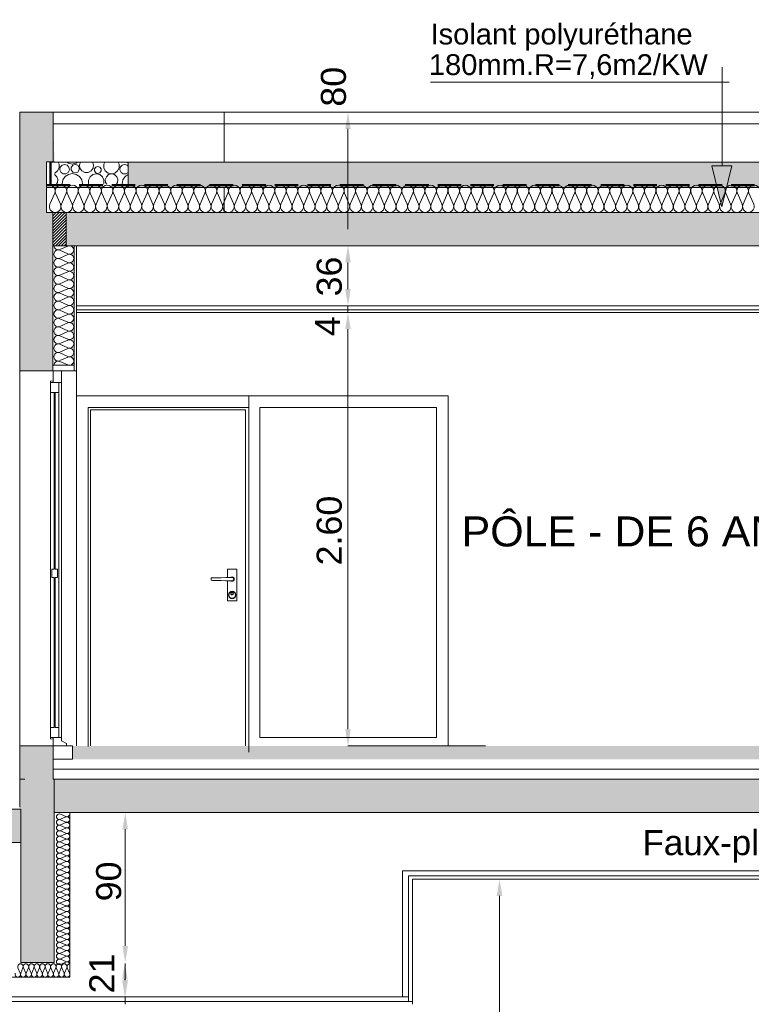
# Model space of a CAD drawing. Extents: x -25320 to 294860, y -9059 to 10983.
# Tile 31 of 58: x -1583 to 2807, y 2400 to 8305. Entities that reach past the tile are written whole.
import ezdxf

# ---------------------------------------------------------------- set-up
doc = ezdxf.new("R2010")
doc.units = 0
doc.header["$MEASUREMENT"] = 0
doc.linetypes.add('Lignes cachées', pattern=[195.611112, 141.111112, -54.5])
doc.layers.add('COUPE', color=7, linetype='Continuous', lineweight=0)
doc.styles.add('STYLE_GENERE_3', font='swissc.ttf', dxfattribs={"width": 1.25})
doc.styles.add('STYLE_GENERE_4', font='arial.ttf')
doc.linetypes.add('ISOLATION', pattern='A,0.0001,-0.1,[134,ltypeshp.shx,S=0.1,R=0,X=-0.1,Y=0],-0.2,[134,ltypeshp.shx,S=0.1,R=180,X=0.1,Y=0],-0.1', length=0.4001)

msp = doc.modelspace()

# ---------------------------------------------------------------- hatches: boundary and pattern name
at = {"layer": 'COUPE', "linetype": 'Continuous', "lineweight": 15}
for points in [[(-1383.4, 6200), (-1383.6, 7150), (-1422, 7150), (-1422, 7453), (-1374.8, 7452.6), (-1383.4, 7750), (-1583.4, 7750), (-1583.4, 6200)], [(-1267.2, 3870), (12279.5, 3870), (12279.5, 3950), (-1267.2, 3950)], [(12339.5, 3550), (12339.5, 3750), (-1376.7, 3750), (-1376.7, 3550)]]:
    msp.add_hatch(color=256, dxfattribs=at).paths.add_polyline_path(points)
at = {"layer": 'COUPE'}
h = msp.add_hatch(dxfattribs=at)
h.set_pattern_fill('HONEY', color=256, scale=300)
h.paths.add_polyline_path([(5167.8, 7450), (-932.7, 7450), (-932.7, 7300), (5167.8, 7300)])
h = msp.add_hatch(color=256, dxfattribs=at)
h.dxf.hatch_style = 1
h.paths.add_polyline_path([(2689.4, 7428.1), (2569.4, 7428.1), (2629.4, 7183.1)])
h = msp.add_hatch(dxfattribs=at)
h.set_pattern_fill('ANSI31', color=256, scale=100)
h.set_pattern_definition([(45, (-13722.881, 3400), (-8.838835, 8.838835), [])])
h.paths.add_polyline_path([(-1303.4, 7150), (-1383.4, 7150), (-1383.4, 6950), (-1313.1, 6950), (-1303.4, 6950)])
at = {"layer": 'COUPE', "linetype": 'Continuous', "lineweight": 9}
for points in [[(12339.5, 6950), (12339.5, 7150), (-1303.6, 7150), (-1303.6, 6950)], [(-19465.2, 3370), (-1576.7, 3370), (-1576.7, 3570), (-19465.2, 3570)]]:
    msp.add_hatch(color=256, dxfattribs=at).paths.add_polyline_path(points)
at = {"layer": 'COUPE', "linetype": 'Continuous', "lineweight": 15}
msp.add_hatch(color=256, dxfattribs=at).paths.add_polyline_path([(-1383.4, 3950), (-1583.4, 3950), (-1583.4, 3750), (-1383.4, 3750)], flags=0)
at = {"layer": 'COUPE'}
msp.add_hatch(color=256, dxfattribs=at).paths.add_polyline_path([(-1376.7, 2650), (-1376.7, 3750), (-1582.7, 3762.8), (-1582.7, 3582.1), (-1576.7, 3571.7), (-1576.7, 2650)])

# ---------------------------------------------------------------- linework, layer by layer
for p, q in [((2631.5, 7428.1), (2631.5, 8020.1)), ((2673.5, 7931.7), (881.1, 7931.7)), ((2569.4, 7428.1), (2689.4, 7428.1)), ((2629.4, 7183.1), (2569.4, 7428.1)), ((2689.4, 7428.1), (2629.4, 7183.1)), ((386.5, 6690), (386.5, 6850)), ((386.5, 6690), (386.5, 6790)), ((5554.7, 6590), (-1243.4, 6590)), ((5554.7, 6566), (-1243.4, 6566)), ((386.5, 6590), (386.5, 6550)), ((5554.7, 6550), (-1243.4, 6550)), ((386.5, 6450), (386.5, 6350)), ((-1383.6, 6232.7), (-1256.4, 6232.7)), ((-1376.7, 2650), (-1376.7, 3750)), ((-1576.7, 2650), (-1576.7, 3570)), ((-1282.6, 3550), (-1282.6, 2562.9)), ((-950.1, 3450), (-950.1, 2750)), ((-1338.8, 3372.9), (-1306.5, 3359)), ((-1306.5, 3356.2), (-1338.8, 3342.3)), ((-1338.8, 3339.5), (-1306.5, 3325.5)), ((-1306.5, 3322.7), (-1338.8, 3308.8)), ((-1338.8, 3306), (-1306.5, 3292.1)), ((-1306.5, 3289.3), (-1338.8, 3275.3)), ((-1338.8, 3272.5), (-1306.5, 3258.6)), ((-1306.5, 3255.8), (-1338.8, 3241.9)), ((-1338.8, 3239.1), (-1306.5, 3225.2)), ((-1306.5, 3222.4), (-1338.8, 3208.4)), ((-1338.8, 3205.6), (-1306.5, 3191.7)), ((714.1, 3200), (714.1, 2444.6)), ((714.1, 3200), (5554.3, 3200)), ((-1306.5, 3188.9), (-1338.8, 3175)), ((-1338.8, 3172.2), (-1306.5, 3158.2)), ((-1306.5, 3155.4), (-1338.8, 3141.5)), ((-1338.8, 3138.7), (-1306.5, 3124.8)), ((750.1, 3170), (5554.3, 3170)), ((750.1, 3170), (750.1, 2416.1)), ((773.4, 2700), (773.4, 3150)), ((5554.3, 3150), (773.4, 3150)), ((-1306.5, 3122), (-1338.8, 3108.1)), ((-1338.8, 3105.2), (-1306.5, 3091.3)), ((-1306.5, 3088.5), (-1338.8, 3074.6)), ((-1338.8, 3071.8), (-1306.5, 3057.9)), ((-1306.5, 3055.1), (-1338.8, 3041.1)), ((-1338.8, 3038.3), (-1306.5, 3024.4)), ((-1306.5, 3021.6), (-1338.8, 3007.7)), ((-1338.8, 3004.9), (-1306.5, 2991)), ((-1306.5, 2988.1), (-1338.8, 2974.2)), ((-1338.8, 2971.4), (-1306.5, 2957.5)), ((-1306.5, 2954.7), (-1338.8, 2940.8)), ((-1338.8, 2938), (-1306.5, 2924)), ((-1306.5, 2921.2), (-1338.8, 2907.3)), ((-1338.8, 2904.5), (-1306.5, 2890.6)), ((-1306.5, 2887.8), (-1338.8, 2873.9)), ((-1338.8, 2871), (-1306.5, 2857.1)), ((-1306.5, 2854.3), (-1338.8, 2840.4)), ((-1338.8, 2837.6), (-1306.5, 2823.7)), ((-1306.5, 2820.9), (-1338.8, 2806.9)), ((-1338.8, 2804.1), (-1306.5, 2790.2)), ((-1306.5, 2787.4), (-1338.8, 2773.5)), ((-1338.8, 2770.7), (-1306.5, 2756.7)), ((-1306.5, 2753.9), (-1338.8, 2740)), ((-1338.8, 2737.2), (-1306.5, 2723.3)), ((-1306.5, 2720.5), (-1338.8, 2706.6)), ((773.4, 2400), (773.4, 2756.5)), ((-1338.8, 2703.7), (-1306.5, 2689.8)), ((-1306.5, 2687), (-1338.8, 2673.1)), ((-1338.8, 2670.3), (-1306.5, 2656.4)), ((-1593.7, 2619.1), (-1580, 2586.8)), ((-1577.3, 2586.8), (-1563.6, 2619.1)), ((-1576.7, 2650), (-1376.7, 2650)), ((-1560.8, 2619.1), (-1547.2, 2586.8)), ((-1544.4, 2586.8), (-1530.7, 2619.1)), ((-1528, 2619.1), (-1514.3, 2586.8)), ((-1511.5, 2586.8), (-1497.8, 2619.1)), ((-1495.1, 2619.1), (-1481.4, 2586.8)), ((-1478.6, 2586.8), (-1465, 2619.1)), ((-1462.2, 2619.1), (-1448.5, 2586.8)), ((-1445.8, 2586.8), (-1432.1, 2619.1)), ((-1429.3, 2619.1), (-1415.7, 2586.8)), ((-1412.9, 2586.8), (-1399.2, 2619.1)), ((-1396.5, 2619.1), (-1382.8, 2586.8)), ((-1380, 2586.8), (-1366.3, 2619.1)), ((-1363.6, 2619.1), (-1349.9, 2586.8)), ((-1347.1, 2586.8), (-1333.5, 2619.1)), ((-1306.5, 2653.6), (-1338.8, 2639.6)), ((-1330.7, 2619.1), (-1317, 2586.8)), ((-1314.3, 2586.8), (-1300.6, 2619.1)), ((-1297.8, 2619.1), (-1284.1, 2586.8)), ((-950.1, 2544.6), (-950.1, 2644.6)), ((-1282.6, 2562.9), (-1677.3, 2562.9)), ((-952.2, 2550), (-952.2, 2544.6)), ((750.1, 2444.6), (-3604.9, 2444.6)), ((-950.1, 2444.6), (-950.1, 2400)), ((773.4, 2416.1), (-3604.9, 2416.1))]:
    msp.add_line(p, q, dxfattribs=at)
at = {"layer": 'COUPE', "linetype": 'Continuous'}
for p, q in [((-1583.4, 7750), (-1383.4, 7750)), ((-1583.4, 6200), (-1583.4, 7750)), ((-1383.4, 7452.6), (-1383.4, 7750)), ((-1422, 7453), (-1422, 7150)), ((-1374.8, 7452.6), (-1422, 7452.6)), ((-1159.6, 7264.2), (-1130.8, 7198.5)), ((-1124.9, 7198.5), (-1096.1, 7264.2)), ((-1090.3, 7264.2), (-1061.4, 7198.5)), ((-1055.6, 7198.5), (-1026.8, 7264.2)), ((-1020.9, 7264.2), (-992.1, 7198.5)), ((-986.3, 7198.5), (-957.4, 7264.2)), ((-951.6, 7264.2), (-922.7, 7198.5)), ((-916.9, 7198.5), (-888.1, 7264.2)), ((-882.3, 7264.2), (-853.4, 7198.5)), ((-847.6, 7198.5), (-818.7, 7264.2)), ((-812.9, 7264.2), (-784.1, 7198.5)), ((-778.3, 7198.5), (-749.4, 7264.2)), ((-743.6, 7264.2), (-714.7, 7198.5)), ((-708.9, 7198.5), (-680.1, 7264.2)), ((-674.3, 7264.2), (-645.4, 7198.5)), ((-639.6, 7198.5), (-610.7, 7264.2)), ((-604.9, 7264.2), (-576.1, 7198.5)), ((-570.2, 7198.5), (-541.4, 7264.2)), ((-535.6, 7264.2), (-506.7, 7198.5)), ((-500.9, 7198.5), (-472.1, 7264.2)), ((-466.2, 7264.2), (-437.4, 7198.5)), ((608.5, 7198.5), (637.3, 7264.2)), ((643.1, 7264.2), (672, 7198.5)), ((677.8, 7198.5), (706.6, 7264.2)), ((712.5, 7264.2), (741.3, 7198.5)), ((747.1, 7198.5), (776, 7264.2)), ((781.8, 7264.2), (810.6, 7198.5)), ((816.5, 7198.5), (845.3, 7264.2)), ((851.1, 7264.2), (880, 7198.5)), ((885.8, 7198.5), (914.6, 7264.2)), ((920.5, 7264.2), (949.3, 7198.5)), ((955.1, 7198.5), (984, 7264.2)), ((989.8, 7264.2), (1018.6, 7198.5)), ((1024.5, 7198.5), (1053.3, 7264.2)), ((1059.1, 7264.2), (1088, 7198.5)), ((1093.8, 7198.5), (1122.6, 7264.2)), ((1128.5, 7264.2), (1157.3, 7198.5)), ((1163.1, 7198.5), (1192, 7264.2)), ((1197.8, 7264.2), (1226.6, 7198.5)), ((1232.5, 7198.5), (1261.3, 7264.2)), ((1267.1, 7264.2), (1296, 7198.5)), ((1301.8, 7198.5), (1330.7, 7264.2)), ((1336.5, 7264.2), (1365.3, 7198.5)), ((1371.1, 7198.5), (1400, 7264.2)), ((1405.8, 7264.2), (1434.7, 7198.5)), ((1440.5, 7198.5), (1469.3, 7264.2)), ((1475.1, 7264.2), (1504, 7198.5)), ((1509.8, 7198.5), (1538.7, 7264.2)), ((1544.5, 7264.2), (1573.3, 7198.5)), ((1579.2, 7198.5), (1608, 7264.2)), ((1613.8, 7264.2), (1642.7, 7198.5)), ((1648.5, 7198.5), (1677.3, 7264.2)), ((1683.2, 7264.2), (1712, 7198.5)), ((1717.8, 7198.5), (1746.7, 7264.2)), ((1752.5, 7264.2), (1781.3, 7198.5)), ((1787.2, 7198.5), (1816, 7264.2)), ((1821.8, 7264.2), (1850.7, 7198.5)), ((1856.5, 7198.5), (1885.3, 7264.2)), ((1891.2, 7264.2), (1920, 7198.5)), ((1925.8, 7198.5), (1954.7, 7264.2)), ((1960.5, 7264.2), (1989.3, 7198.5)), ((1995.2, 7198.5), (2024, 7264.2)), ((-1376.9, 7150), (-1422, 7150)), ((-1383.6, 6200), (-1383.6, 7150)), ((-1383.6, 7150), (12415.4, 7150)), ((-1383.6, 6950), (-1383.6, 7150)), ((-1303.6, 6950), (-1303.6, 7150)), ((-1383.6, 6950), (12415.4, 6950)), ((-1383.4, 6950), (-1243.4, 6950)), ((-1256.4, 6200), (-1256.4, 6950)), ((-1243.4, 6200), (-1243.4, 6950)), ((953.5, 6550), (386.5, 6550)), ((-1583.4, 6200), (-1383.4, 6200)), ((-1383.4, 6200), (-1243.4, 6200)), ((-1583.4, 3950), (-1383.4, 3950)), ((-1583.4, 3750), (-1583.4, 3950)), ((-1383.4, 3750), (-1383.4, 3950)), ((-1267.2, 3870), (-1267.2, 3950)), ((-1585.5, 3750), (-1553, 3750)), ((-1583.4, 3750), (-1576.7, 3750)), ((-1582.7, 3762.8), (-1582.7, 3582.1)), ((-1376.7, 3750), (12339.5, 3750)), ((-1376.7, 3550), (-1376.7, 3750)), ((-19545, 3570), (-1576.7, 3570)), ((-1376.7, 3550), (12409.8, 3550)), ((-19545, 3370), (-1576.7, 3370))]:
    msp.add_line(p, q, dxfattribs=at)
at = {"layer": 'COUPE', "linetype": 'Continuous', "lineweight": 20}
for p, q in [((-355.6, 7750), (-1383.4, 7750)), ((-1383.4, 7750), (12369.7, 7750)), ((-355.6, 7450), (-355.6, 7750)), ((12416, 7681.1), (-1383.4, 7681.1)), ((386.5, 7050), (386.5, 7650)), ((-1398.4, 7450), (-933, 7450)), ((-933, 7450), (-932.7, 7450)), ((-933, 7300), (-933, 7450)), ((-1422, 7300), (-933, 7300)), ((-1402.3, 7198.5), (-1373.4, 7264.2)), ((-1367.6, 7264.2), (-1338.8, 7198.5)), ((-1332.9, 7198.5), (-1304.1, 7264.2)), ((-1298.3, 7264.2), (-1269.4, 7198.5)), ((-1263.6, 7198.5), (-1234.8, 7264.2)), ((-1228.9, 7264.2), (-1200.1, 7198.5)), ((-1194.3, 7198.5), (-1165.4, 7264.2)), ((-933, 7300), (-932.7, 7300)), ((-431.6, 7198.5), (-402.7, 7264.2)), ((-396.9, 7264.2), (-368.1, 7198.5)), ((-362.2, 7198.5), (-333.4, 7264.2)), ((-355.6, 7150), (-355.6, 7300)), ((-327.6, 7264.2), (-298.7, 7198.5)), ((-292.9, 7198.5), (-264.1, 7264.2)), ((-258.2, 7264.2), (-229.4, 7198.5)), ((-223.6, 7198.5), (-194.7, 7264.2)), ((-188.9, 7264.2), (-160.1, 7198.5)), ((-154.2, 7198.5), (-125.4, 7264.2)), ((-119.6, 7264.2), (-90.7, 7198.5)), ((-84.9, 7198.5), (-56.1, 7264.2)), ((-50.2, 7264.2), (-21.4, 7198.5)), ((-15.6, 7198.5), (13.3, 7264.2)), ((19.1, 7264.2), (47.9, 7198.5)), ((53.8, 7198.5), (82.6, 7264.2)), ((88.4, 7264.2), (117.3, 7198.5)), ((123.1, 7198.5), (152, 7264.2)), ((157.8, 7264.2), (186.6, 7198.5)), ((192.4, 7198.5), (221.3, 7264.2)), ((227.1, 7264.2), (256, 7198.5)), ((261.8, 7198.5), (290.6, 7264.2)), ((296.4, 7264.2), (325.3, 7198.5)), ((331.1, 7198.5), (360, 7264.2)), ((365.8, 7264.2), (394.6, 7198.5)), ((400.4, 7198.5), (429.3, 7264.2)), ((435.1, 7264.2), (464, 7198.5)), ((469.8, 7198.5), (498.6, 7264.2)), ((504.5, 7264.2), (533.3, 7198.5)), ((539.1, 7198.5), (568, 7264.2)), ((573.8, 7264.2), (602.6, 7198.5)), ((2029.8, 7264.2), (2058.7, 7198.5)), ((2064.5, 7198.5), (2093.3, 7264.2)), ((2099.2, 7264.2), (2128, 7198.5)), ((2133.8, 7198.5), (2162.7, 7264.2)), ((2168.5, 7264.2), (2197.3, 7198.5)), ((2203.2, 7198.5), (2232, 7264.2)), ((2237.8, 7264.2), (2266.7, 7198.5)), ((2272.5, 7198.5), (2301.3, 7264.2)), ((2307.2, 7264.2), (2336, 7198.5)), ((2341.8, 7198.5), (2370.7, 7264.2)), ((2376.5, 7264.2), (2405.4, 7198.5)), ((2411.2, 7198.5), (2440, 7264.2)), ((2445.8, 7264.2), (2474.7, 7198.5)), ((2480.5, 7198.5), (2509.4, 7264.2)), ((2515.2, 7264.2), (2544, 7198.5)), ((2549.8, 7198.5), (2578.7, 7264.2)), ((2584.5, 7264.2), (2613.4, 7198.5)), ((2619.2, 7198.5), (2648, 7264.2)), ((2653.9, 7264.2), (2682.7, 7198.5)), ((2688.5, 7198.5), (2717.4, 7264.2)), ((2723.2, 7264.2), (2752, 7198.5)), ((2757.9, 7198.5), (2786.7, 7264.2)), ((2792.5, 7264.2), (2821.4, 7198.5)), ((-1342.4, 6926.5), (-1294.2, 6947.8)), ((-1294.2, 6900.9), (-1342.4, 6922.2)), ((-1342.4, 6875.3), (-1294.2, 6896.6)), ((-1294.2, 6849.7), (-1342.4, 6871)), ((-1342.4, 6824), (-1294.2, 6845.4)), ((-1294.2, 6798.4), (-1342.4, 6819.7)), ((-1342.4, 6772.8), (-1294.2, 6794.1)), ((-1294.2, 6747.2), (-1342.4, 6768.5)), ((-1342.4, 6721.6), (-1294.2, 6742.9)), ((-1294.2, 6695.9), (-1342.4, 6717.3)), ((-1342.4, 6670.3), (-1294.2, 6691.6)), ((-1294.2, 6644.7), (-1342.4, 6666)), ((-1342.4, 6619.1), (-1294.2, 6640.4)), ((-1294.2, 6593.5), (-1342.4, 6614.8)), ((-1342.4, 6567.8), (-1294.2, 6589.2)), ((-1294.2, 6542.2), (-1342.4, 6563.5)), ((-1342.4, 6516.6), (-1294.2, 6537.9)), ((-1294.2, 6491), (-1342.4, 6512.3)), ((-1342.4, 6465.3), (-1294.2, 6486.7)), ((-1294.2, 6439.7), (-1342.4, 6461)), ((386.6, 4050), (386.6, 6450)), ((-1342.4, 6414.1), (-1294.2, 6435.4)), ((-1294.2, 6388.5), (-1342.4, 6409.8)), ((-1342.4, 6362.9), (-1294.2, 6384.2)), ((-1294.2, 6337.2), (-1342.4, 6358.6)), ((-1342.4, 6311.6), (-1294.2, 6332.9)), ((-1294.2, 6286), (-1342.4, 6307.3)), ((-1342.4, 6260.4), (-1294.2, 6281.7)), ((-1294.2, 6234.8), (-1342.4, 6256.1)), ((-1583.4, 3950), (-1583.4, 6200)), ((-1383.4, 6200), (-1333.4, 6200)), ((-1383.4, 6130), (-1383.4, 6200)), ((-1333.4, 6130), (-1333.4, 6200)), ((-1243.4, 6200), (-1243.4, 3950)), ((-1398.4, 6137.9), (-1383.4, 6139.9)), ((-1398.4, 6069.9), (-1398.4, 6137.9)), ((-1398.4, 6130), (-1333.4, 6130)), ((-1383.4, 6129.9), (-1383.4, 6130)), ((-1383.4, 6129.9), (-1348.4, 6129.9)), ((-1348.4, 6069.9), (-1348.4, 6129.9)), ((-1333.4, 6130), (-1333.4, 4000)), ((-1398.4, 6055.2), (-1398.4, 6069.9)), ((-1398.4, 6069.9), (-1375.9, 6069.9)), ((-1398.4, 5996.6), (-1398.4, 6055.2)), ((-1375.9, 6069.9), (-1348.4, 6069.9)), ((-1375.9, 5010), (-1375.9, 6069.9)), ((-1370.9, 5010), (-1370.9, 6069.9)), ((-1348.4, 6055.2), (-1348.4, 6069.9)), ((-1348.4, 5996.6), (-1348.4, 6055.2)), ((-1243.4, 6050), (988, 6050)), ((-207.5, 6050), (-207.5, 3912.2)), ((988, 6000), (988, 6050)), ((-1398.4, 5960), (-1398.4, 5996.6)), ((-1348.4, 5960), (-1348.4, 5996.6)), ((-1173.4, 3946.6), (-1173.4, 5980)), ((-1173.4, 5980), (-207.5, 5980)), ((-212, 5979.9), (-1173.4, 5979.9)), ((-1158.8, 3950), (-1158.8, 5965)), ((-1158.8, 5965), (-228.8, 5965)), ((-228.8, 5965), (-228.8, 3950)), ((-142, 4000), (-142, 5980)), ((-142, 5980), (918, 5980)), ((918, 5979.9), (-137.5, 5979.9)), ((918, 5980), (918, 4000)), ((988, 6000), (988, 3950)), ((-1398.4, 5901.4), (-1398.4, 5960)), ((-1348.4, 5901.4), (-1348.4, 5960)), ((-1398.4, 5864.8), (-1398.4, 5901.4)), ((-1398.4, 5806.2), (-1398.4, 5864.8)), ((-1348.4, 5864.8), (-1348.4, 5901.4)), ((-1348.4, 5806.2), (-1348.4, 5864.8)), ((-1398.4, 5769.5), (-1398.4, 5806.2)), ((-1348.4, 5769.5), (-1348.4, 5806.2)), ((-1398.4, 5710.9), (-1398.4, 5769.5)), ((-1348.4, 5710.9), (-1348.4, 5769.5)), ((-1398.4, 5674.3), (-1398.4, 5710.9)), ((-1398.4, 5615.7), (-1398.4, 5674.3)), ((-1348.4, 5674.3), (-1348.4, 5710.9)), ((-1348.4, 5615.7), (-1348.4, 5674.3)), ((-1398.4, 5579.1), (-1398.4, 5615.7)), ((-1348.4, 5579.1), (-1348.4, 5615.7)), ((-1398.4, 5520.5), (-1398.4, 5579.1)), ((-1348.4, 5520.5), (-1348.4, 5579.1)), ((-1398.4, 5483.9), (-1398.4, 5520.5)), ((-1348.4, 5483.9), (-1348.4, 5520.5)), ((-1398.4, 5425.3), (-1398.4, 5483.9)), ((-1348.4, 5425.3), (-1348.4, 5483.9)), ((-1398.4, 5388.7), (-1398.4, 5425.3)), ((-1398.4, 5330.1), (-1398.4, 5388.7)), ((-1348.4, 5388.7), (-1348.4, 5425.3)), ((-1348.4, 5330.1), (-1348.4, 5388.7)), ((-1398.4, 5293.5), (-1398.4, 5330.1)), ((-1348.4, 5293.5), (-1348.4, 5330.1)), ((-1398.4, 5234.9), (-1398.4, 5293.5)), ((-1348.4, 5234.9), (-1348.4, 5293.5)), ((-1398.4, 4060), (-1398.4, 5234.9)), ((-1348.4, 4060), (-1348.4, 5234.9)), ((-1390.9, 5010), (-1375.9, 5010)), ((-1390.9, 4960), (-1390.9, 5010)), ((-1370.9, 5010), (-1355.9, 5010)), ((-1355.9, 4960), (-1355.9, 5010)), ((-280.3, 5010), (-337.3, 5010)), ((-337.3, 5010), (-337.3, 4959.9)), ((-313.8, 4962), (-316.8, 4960)), ((-313.4, 4961.1), (-315, 4960)), ((-308.8, 4963), (-313.8, 4962)), ((-308.8, 4962), (-313.4, 4961.1)), ((-303.8, 4962), (-308.8, 4963)), ((-304.2, 4961.1), (-308.8, 4962)), ((-300.3, 4958.5), (-304.2, 4961.1)), ((-299.6, 4959.2), (-303.8, 4962)), ((-280.3, 4820), (-280.3, 5010)), ((-1390.9, 4960), (-1375.9, 4960)), ((-1375.9, 4060), (-1375.9, 4960)), ((-1370.9, 4960), (-1355.9, 4960)), ((-1370.9, 4060), (-1370.9, 4960)), ((-426.2, 4957.3), (-434.3, 4957)), ((-434.3, 4957), (-434.3, 4943)), ((-434.3, 4943), (-426.2, 4942.7)), ((-400.3, 4958), (-426.2, 4957.3)), ((-426.2, 4942.7), (-400.3, 4942)), ((-373.9, 4958.8), (-400.3, 4958)), ((-400.3, 4942), (-373.9, 4941.2)), ((-347.2, 4959.6), (-373.9, 4958.8)), ((-373.9, 4941.2), (-347.2, 4940.4)), ((-333.8, 4960), (-347.2, 4959.6)), ((-347.2, 4940.4), (-333.8, 4940)), ((-337.3, 4940.1), (-337.3, 4820)), ((-308.8, 4960), (-333.8, 4960)), ((-333.8, 4940), (-308.8, 4940)), ((-316.8, 4940), (-313.8, 4938)), ((-315, 4940), (-313.4, 4938.9)), ((-313.8, 4938), (-308.8, 4937)), ((-313.4, 4938.9), (-308.8, 4938)), ((-305, 4959.2), (-308.8, 4960)), ((-308.8, 4940), (-305, 4940.8)), ((-308.8, 4938), (-304.2, 4938.9)), ((-308.8, 4937), (-303.8, 4938)), ((-301.7, 4957.1), (-305, 4959.2)), ((-305, 4940.8), (-301.7, 4942.9)), ((-304.2, 4938.9), (-300.3, 4941.5)), ((-303.8, 4938), (-299.6, 4940.8)), ((-299.6, 4953.8), (-301.7, 4957.1)), ((-301.7, 4942.9), (-299.6, 4946.2)), ((-297.7, 4954.6), (-300.3, 4958.5)), ((-300.3, 4941.5), (-297.7, 4945.4)), ((-296.8, 4955), (-299.6, 4959.2)), ((-298.8, 4950), (-299.6, 4953.8)), ((-299.6, 4946.2), (-298.8, 4950)), ((-299.6, 4940.8), (-296.8, 4945)), ((-296.8, 4950), (-297.7, 4954.6)), ((-297.7, 4945.4), (-296.8, 4950)), ((-295.8, 4950), (-296.8, 4955)), ((-296.8, 4945), (-295.8, 4950)), ((-1398.4, 4895), (-1398.4, 4836.4)), ((-1348.4, 4895), (-1348.4, 4836.4)), ((-329.1, 4863.4), (-330.8, 4855)), ((-330.8, 4855), (-329.1, 4846.6)), ((-324.4, 4870.6), (-329.1, 4863.4)), ((-329.1, 4846.6), (-324.4, 4839.4)), ((-327.3, 4862.7), (-328.8, 4855)), ((-328.8, 4855), (-327.3, 4847.3)), ((-323, 4869.1), (-327.3, 4862.7)), ((-327.3, 4847.3), (-323, 4840.9)), ((-317.2, 4875.3), (-324.4, 4870.6)), ((-316.5, 4873.5), (-323, 4869.1)), ((-308.8, 4877), (-317.2, 4875.3)), ((-316.2, 4867.1), (-316.8, 4864)), ((-316.8, 4864), (-316.2, 4860.9)), ((-308.8, 4875), (-316.5, 4873.5)), ((-314.5, 4869.7), (-316.2, 4867.1)), ((-316.2, 4860.9), (-314.5, 4858.3)), ((-315.3, 4866.7), (-315.8, 4864)), ((-315.8, 4864), (-315.3, 4861.3)), ((-313.8, 4868.9), (-315.3, 4866.7)), ((-315.3, 4861.3), (-313.8, 4859.1)), ((-311.9, 4871.4), (-314.5, 4869.7)), ((-314.5, 4858.3), (-311.9, 4856.6)), ((-311.5, 4870.5), (-313.8, 4868.9)), ((-313.8, 4859.1), (-311.5, 4857.5)), ((-308.8, 4872), (-311.9, 4871.4)), ((-311.9, 4856.6), (-308.8, 4856)), ((-308.8, 4871), (-311.5, 4870.5)), ((-311.5, 4857.5), (-308.8, 4857)), ((-300.4, 4875.3), (-308.8, 4877)), ((-301.2, 4873.5), (-308.8, 4875)), ((-305.8, 4871.4), (-308.8, 4872)), ((-306.1, 4870.5), (-308.8, 4871)), ((-308.8, 4857), (-306.1, 4857.5)), ((-308.8, 4856), (-305.8, 4856.6)), ((-303.9, 4868.9), (-306.1, 4870.5)), ((-306.1, 4857.5), (-303.9, 4859.1)), ((-303.2, 4869.7), (-305.8, 4871.4)), ((-305.8, 4856.6), (-303.2, 4858.3)), ((-302.3, 4866.7), (-303.9, 4868.9)), ((-303.9, 4859.1), (-302.3, 4861.3)), ((-301.4, 4867.1), (-303.2, 4869.7)), ((-303.2, 4858.3), (-301.4, 4860.9)), ((-301.8, 4864), (-302.3, 4866.7)), ((-302.3, 4861.3), (-301.8, 4864)), ((-300.8, 4864), (-301.4, 4867.1)), ((-301.4, 4860.9), (-300.8, 4864)), ((-294.7, 4869.1), (-301.2, 4873.5)), ((-293.3, 4870.6), (-300.4, 4875.3)), ((-290.3, 4862.7), (-294.7, 4869.1)), ((-294.7, 4840.9), (-290.3, 4847.3)), ((-288.5, 4863.4), (-293.3, 4870.6)), ((-293.3, 4839.4), (-288.5, 4846.6)), ((-288.8, 4855), (-290.3, 4862.7)), ((-290.3, 4847.3), (-288.8, 4855)), ((-286.8, 4855), (-288.5, 4863.4)), ((-288.5, 4846.6), (-286.8, 4855)), ((-1398.4, 4799.8), (-1398.4, 4741.2)), ((-1348.4, 4799.8), (-1348.4, 4741.2)), ((-337.3, 4820), (-280.3, 4820)), ((-324.4, 4839.4), (-317.2, 4834.7)), ((-323, 4840.9), (-316.5, 4836.5)), ((-317.2, 4834.7), (-308.8, 4833)), ((-316.5, 4836.5), (-308.8, 4835)), ((-308.8, 4835), (-301.2, 4836.5)), ((-308.8, 4833), (-300.4, 4834.7)), ((-301.2, 4836.5), (-294.7, 4840.9)), ((-300.4, 4834.7), (-293.3, 4839.4)), ((-1398.4, 4704.6), (-1398.4, 4646)), ((-1348.4, 4704.6), (-1348.4, 4646)), ((-1398.4, 4609.4), (-1398.4, 4550.8)), ((-1348.4, 4609.4), (-1348.4, 4550.8)), ((-1398.4, 4514.2), (-1398.4, 4455.6)), ((-1348.4, 4514.2), (-1348.4, 4455.6)), ((-1398.4, 4419), (-1398.4, 4360.4)), ((-1348.4, 4419), (-1348.4, 4360.4)), ((-1398.4, 4323.7), (-1398.4, 4265.1)), ((-1348.4, 4323.7), (-1348.4, 4265.1)), ((-1398.4, 4228.5), (-1398.4, 4169.9)), ((-1348.4, 4228.5), (-1348.4, 4169.9)), ((-1398.4, 4133.3), (-1398.4, 4074.7)), ((-1348.4, 4133.3), (-1348.4, 4074.7)), ((-1398.4, 4060), (-1375.9, 4060)), ((-1398.4, 4000), (-1398.4, 4060)), ((-1370.9, 4060), (-1348.4, 4060)), ((-1348.4, 4000), (-1348.4, 4060)), ((-1398.4, 3992), (-1398.4, 4000)), ((-1398.4, 4000), (-1333.4, 4000)), ((-1383.4, 3990), (-1398.4, 3992)), ((-1383.4, 3950), (-1383.4, 4000)), ((-1333.4, 3980), (-1333.4, 4000)), ((-1303.4, 3965), (-1333.4, 3980)), ((-1303.4, 3950), (-1303.4, 3965)), ((-1173.4, 3980), (-1173.4, 3965)), ((918, 4000), (-142, 4000)), ((-1383.4, 3950), (-1333.4, 3950)), ((-1333.4, 3950), (-1303.4, 3950)), ((-1267.2, 3950), (-1303.4, 3950)), ((1211.8, 3950), (386.5, 3950)), ((-1383.4, 3870), (-1267.2, 3870)), ((-1383.4, 3750), (-1376.7, 3750)), ((-1338.8, 3540.2), (-1306.5, 3526.3)), ((-1306.5, 3523.5), (-1338.8, 3509.6)), ((-1338.8, 3506.7), (-1306.5, 3492.8)), ((-1306.5, 3490), (-1338.8, 3476.1)), ((-1338.8, 3473.3), (-1306.5, 3459.4)), ((-1306.5, 3456.6), (-1338.8, 3442.6)), ((-1338.8, 3439.8), (-1306.5, 3425.9)), ((-1306.5, 3423.1), (-1338.8, 3409.2)), ((-1338.8, 3406.4), (-1306.5, 3392.5)), ((-1306.5, 3389.6), (-1338.8, 3375.7)), ((3265.8, 3150), (1295.8, 3150)), ((1296, 100), (1296, 3050))]:
    msp.add_line(p, q, dxfattribs=at)
at = {"layer": 'COUPE', "linetype": 'Lignes cachées', "lineweight": 50}
for p, q in [((-1398.4, 7452.6), (-1398.4, 7312.7)), ((-1422, 7312.2), (12460.5, 7312.2))]:
    msp.add_line(p, q, dxfattribs=at)
at = {"layer": 'COUPE', "linetype": 'Continuous', "lineweight": 9}
for p, q in [((-1346.6, 7438.2), (-1352.2, 7450)), ((-1299.6, 7450), (-1291, 7444.2)), ((-1291, 7444.2), (-1267.6, 7439.6)), ((-1267.6, 7439.6), (-1244.1, 7444.2)), ((-1244.1, 7444.2), (-1235.5, 7450)), ((-1219, 7450), (-1224.7, 7435)), ((-1140.2, 7435), (-1145.9, 7450)), ((-1073.1, 7450), (-1078.8, 7438.2)), ((-986.6, 7438.2), (-992.2, 7450)), ((-939.6, 7450), (-933, 7445.6)), ((-932.7, 7450), (5167.8, 7450)), ((-932.7, 7300), (-932.7, 7450)), ((-1374.8, 7384.5), (-1372.2, 7385.1)), ((-1372.2, 7385.1), (-1355.7, 7398.2)), ((-1355.7, 7398.2), (-1346.6, 7417.2)), ((-1346.6, 7417.2), (-1346.6, 7438.2)), ((-1339.7, 7420.5), (-1342, 7404.5)), ((-1342, 7404.5), (-1335.3, 7389.9)), ((-1329.1, 7432.6), (-1339.7, 7420.5)), ((-1335.3, 7389.9), (-1321.7, 7381.2)), ((-1313.7, 7437.2), (-1329.1, 7432.6)), ((-1298.2, 7432.6), (-1313.7, 7437.2)), ((-1305.6, 7381.2), (-1292.1, 7389.9)), ((-1287.7, 7420.5), (-1298.2, 7432.6)), ((-1292.1, 7389.9), (-1285.4, 7404.5)), ((-1267.6, 7382), (-1291, 7377.3)), ((-1285.4, 7404.5), (-1287.7, 7420.5)), ((-1264.6, 7432.4), (-1273.7, 7419.9)), ((-1273.7, 7419.9), (-1273.7, 7404.4)), ((-1273.7, 7404.4), (-1264.6, 7391.8)), ((-1244.1, 7377.3), (-1267.6, 7382)), ((-1249.8, 7437.2), (-1264.6, 7432.4)), ((-1264.6, 7391.8), (-1249.8, 7387.1)), ((-1235.1, 7432.4), (-1249.8, 7437.2)), ((-1249.8, 7387.1), (-1235.1, 7391.8)), ((-1226, 7419.9), (-1235.1, 7432.4)), ((-1235.1, 7391.8), (-1226, 7404.4)), ((-1226, 7404.4), (-1226, 7419.9)), ((-1224.7, 7435), (-1222.2, 7414.8)), ((-1222.2, 7414.8), (-1210.7, 7398)), ((-1210.7, 7398), (-1192.6, 7388.5)), ((-1192.6, 7388.5), (-1172.3, 7388.5)), ((-1172.3, 7388.5), (-1154.2, 7398)), ((-1154.2, 7398), (-1142.7, 7414.8)), ((-1142.7, 7414.8), (-1140.2, 7435)), ((-1127.2, 7421.2), (-1134.8, 7410.8)), ((-1134.8, 7410.8), (-1134.8, 7398.1)), ((-1134.8, 7398.1), (-1127.2, 7387.7)), ((-1115.1, 7425.1), (-1127.2, 7421.2)), ((-1127.2, 7387.7), (-1115.1, 7383.8)), ((-1102.9, 7421.2), (-1115.1, 7425.1)), ((-1115.1, 7383.8), (-1102.9, 7387.7)), ((-1095.4, 7410.8), (-1102.9, 7421.2)), ((-1102.9, 7387.7), (-1095.4, 7398.1)), ((-1095.4, 7398.1), (-1095.4, 7410.8)), ((-1078.8, 7438.2), (-1078.8, 7417.2)), ((-1078.8, 7417.2), (-1069.7, 7398.2)), ((-1069.7, 7398.2), (-1053.2, 7385.1)), ((-1053.2, 7385.1), (-1032.7, 7380.4)), ((-1032.7, 7380.4), (-1012.2, 7385.1)), ((-1012.2, 7385.1), (-995.7, 7398.2)), ((-995.7, 7398.2), (-986.6, 7417.2)), ((-986.6, 7417.2), (-986.6, 7438.2)), ((-979.7, 7420.5), (-982, 7404.5)), ((-982, 7404.5), (-975.3, 7389.9)), ((-969.1, 7432.6), (-979.7, 7420.5)), ((-975.3, 7389.9), (-961.7, 7381.2)), ((-953.7, 7437.2), (-969.1, 7432.6)), ((-938.2, 7432.6), (-953.7, 7437.2)), ((-945.6, 7381.2), (-933, 7389.3)), ((-933, 7426.6), (-938.2, 7432.6)), ((-1373.8, 7376), (-1374.8, 7376.3)), ((-1360.1, 7363.8), (-1373.8, 7376)), ((-1362.9, 7318.1), (-1355.8, 7328.5)), ((-1353.6, 7346.7), (-1360.1, 7363.8)), ((-1355.8, 7328.5), (-1353.6, 7346.7)), ((-1324.1, 7344.2), (-1328.8, 7320.8)), ((-1310.8, 7364.1), (-1324.1, 7344.2)), ((-1321.7, 7381.2), (-1305.6, 7381.2)), ((-1291, 7377.3), (-1310.8, 7364.1)), ((-1224.3, 7364.1), (-1244.1, 7377.3)), ((-1211, 7344.2), (-1224.3, 7364.1)), ((-1206.4, 7320.8), (-1211, 7344.2)), ((-1161.3, 7363), (-1170.5, 7343.9)), ((-1170.5, 7343.9), (-1170.5, 7322.6)), ((-1144.7, 7376.2), (-1161.3, 7363)), ((-1124, 7380.9), (-1144.7, 7376.2)), ((-1103.3, 7376.2), (-1124, 7380.9)), ((-1086.7, 7363), (-1103.3, 7376.2)), ((-1077.5, 7343.9), (-1086.7, 7363)), ((-1077.5, 7322.6), (-1077.5, 7343.9)), ((-1063.2, 7363.8), (-1069.7, 7346.7)), ((-1069.7, 7346.7), (-1067.5, 7328.5)), ((-1067.5, 7328.5), (-1060.4, 7318.1)), ((-1049.5, 7376), (-1063.2, 7363.8)), ((-1031.7, 7380.4), (-1049.5, 7376)), ((-1013.8, 7376), (-1031.7, 7380.4)), ((-1000.1, 7363.8), (-1013.8, 7376)), ((-1002.9, 7318.1), (-995.8, 7328.5)), ((-993.6, 7346.7), (-1000.1, 7363.8)), ((-995.8, 7328.5), (-993.6, 7346.7)), ((-964.1, 7344.2), (-968.8, 7320.8)), ((-950.8, 7364.1), (-964.1, 7344.2)), ((-961.7, 7381.2), (-945.6, 7381.2)), ((-933, 7376), (-950.8, 7364.1)), ((-1328.8, 7320.8), (-1328.2, 7318.1)), ((-1206.9, 7318.1), (-1206.4, 7320.8)), ((-1170.5, 7322.6), (-1168.3, 7318.1)), ((-1079.7, 7318.1), (-1077.5, 7322.6)), ((-968.8, 7320.8), (-968.2, 7318.1)), ((-932.7, 7300), (5167.8, 7300))]:
    msp.add_line(p, q, dxfattribs=at)
at = {"layer": 'COUPE', "linetype": 'ISOLATION', "ltscale": 140}
msp.add_line((-1383.4, 3810), (12279.5, 3810), dxfattribs=at)
at = {"layer": 'COUPE'}
msp.add_lwpolyline([(5167.8, 7450), (-932.7, 7450), (-932.7, 7300), (5167.8, 7300)], close=True, dxfattribs=at)
at = {"layer": 'COUPE', "linetype": 'Continuous', "lineweight": 20}
for centre, major_axis, ratio, start_param, end_param in [((-1405.2, 7278.1), (34.7, 0), 0.998131, 5.870392, 7.853982), ((-1335.9, 7278.1), (34.7, 0), 0.998131, 5.870392, 9.837571), ((-1266.5, 7278.1), (34.7, 0), 0.998131, 5.870392, 9.837571), ((-1197.2, 7278.1), (34.7, 0), 0.998131, 5.870392, 9.837571), ((-365.2, 7278.1), (34.7, 0), 0.998131, 5.870392, 9.837571), ((-295.8, 7278.1), (34.7, 0), 0.998131, 5.870392, 9.837571), ((-226.5, 7278.1), (34.7, 0), 0.998131, 5.870392, 9.837571), ((-157.1, 7278.1), (34.7, 0), 0.998131, 5.870392, 9.837571), ((-87.8, 7278.1), (34.7, 0), 0.998131, 5.870392, 9.837571), ((-18.5, 7278.1), (34.7, 0), 0.998131, 5.870392, 9.837571), ((50.9, 7278.1), (34.7, 0), 0.998131, 5.870392, 9.837571), ((120.2, 7278.1), (34.7, 0), 0.998131, 5.870392, 9.837571), ((189.5, 7278.1), (34.7, 0), 0.998131, 5.870392, 9.837571), ((258.9, 7278.1), (34.7, 0), 0.998131, 5.870392, 9.837571), ((328.2, 7278.1), (34.7, 0), 0.998131, 5.870392, 9.837571), ((397.5, 7278.1), (34.7, 0), 0.998131, 5.870392, 9.837571), ((466.9, 7278.1), (34.7, 0), 0.998131, 5.870392, 9.837571), ((536.2, 7278.1), (34.7, 0), 0.998131, 5.870392, 9.837571), ((605.5, 7278.1), (34.7, 0), 0.998131, 5.870392, 9.837571), ((1992.3, 7278.1), (34.7, 0), 0.998131, 5.870392, 9.837571), ((2061.6, 7278.1), (34.7, 0), 0.998131, 5.870392, 9.837571), ((2130.9, 7278.1), (34.7, 0), 0.998131, 5.870392, 9.837571), ((2200.3, 7278.1), (34.7, 0), 0.998131, 5.870392, 9.837571), ((2269.6, 7278.1), (34.7, 0), 0.998131, 5.870392, 9.837571), ((2338.9, 7278.1), (34.7, 0), 0.998131, 5.870392, 9.837571), ((2408.3, 7278.1), (34.7, 0), 0.998131, 5.870392, 9.837571), ((2477.6, 7278.1), (34.7, 0), 0.998131, 5.870392, 9.837571), ((2546.9, 7278.1), (34.7, 0), 0.998131, 5.870392, 9.837571), ((2616.3, 7278.1), (34.7, 0), 0.998131, 5.870392, 9.837571), ((2685.6, 7278.1), (34.7, 0), 0.998131, 5.870392, 9.837571), ((2754.9, 7278.1), (34.7, 0), 0.998131, 5.870392, 9.837571), ((2824.3, 7278.1), (34.7, 0), 0.998131, 5.870392, 9.837571), ((-1370.5, 7184.6), (34.7, 0), 0.998131, 2.728799, 6.695979), ((-1301.2, 7184.6), (34.7, 0), 0.998131, 2.728799, 6.695979), ((-1231.8, 7184.6), (34.7, 0), 0.998131, 2.728799, 6.695979), ((-399.8, 7184.6), (34.7, 0), 0.998131, 2.728799, 6.695979), ((-330.5, 7184.6), (34.7, 0), 0.998131, 2.728799, 6.695979), ((-261.2, 7184.6), (34.7, 0), 0.998131, 2.728799, 6.695979), ((-191.8, 7184.6), (34.7, 0), 0.998131, 2.728799, 6.695979), ((-122.5, 7184.6), (34.7, 0), 0.998131, 2.728799, 6.695979), ((-53.1, 7184.6), (34.7, 0), 0.998131, 2.728799, 6.695979), ((16.2, 7184.6), (34.7, 0), 0.998131, 2.728799, 6.695979), ((85.5, 7184.6), (34.7, 0), 0.998131, 2.728799, 6.695979), ((154.9, 7184.6), (34.7, 0), 0.998131, 2.728799, 6.695979), ((224.2, 7184.6), (34.7, 0), 0.998131, 2.728799, 6.695979), ((293.5, 7184.6), (34.7, 0), 0.998131, 2.728799, 6.695979), ((362.9, 7184.6), (34.7, 0), 0.998131, 2.728799, 6.695979), ((432.2, 7184.6), (34.7, 0), 0.998131, 2.728799, 6.695979), ((501.5, 7184.6), (34.7, 0), 0.998131, 2.728799, 6.695979), ((570.9, 7184.6), (34.7, 0), 0.998131, 2.728799, 6.695979), ((2026.9, 7184.6), (34.7, 0), 0.998131, 2.728799, 6.695979), ((2096.3, 7184.6), (34.7, 0), 0.998131, 2.728799, 6.695979), ((2165.6, 7184.6), (34.7, 0), 0.998131, 2.728799, 6.695979), ((2234.9, 7184.6), (34.7, 0), 0.998131, 2.728799, 6.695979), ((2304.3, 7184.6), (34.7, 0), 0.998131, 2.728799, 6.695979), ((2373.6, 7184.6), (34.7, 0), 0.998131, 2.728799, 6.695979), ((2442.9, 7184.6), (34.7, 0), 0.998131, 2.728799, 6.695979), ((2512.3, 7184.6), (34.7, 0), 0.998131, 2.728799, 6.695979), ((2581.6, 7184.6), (34.7, 0), 0.998131, 2.728799, 6.695979), ((2650.9, 7184.6), (34.7, 0), 0.998131, 2.728799, 6.695979), ((2720.3, 7184.6), (34.7, 0), 0.998131, 2.728799, 6.695979), ((2789.6, 7184.6), (34.7, 0), 0.998131, 2.728799, 6.695979), ((-1352.5, 6898.8), (0, 25.6), 0.989852, 5.870392, 9.837571), ((-1352.5, 6950), (0, 25.6), 0.989852, 1.570796, 3.554385), ((-1284, 6924.4), (0, 25.6), 0.989852, 2.728799, 6.695979), ((-1352.5, 6847.5), (0, 25.6), 0.989852, 5.870392, 9.837571), ((-1284, 6873.1), (0, 25.6), 0.989852, 2.728799, 6.695979), ((-1352.5, 6796.3), (0, 25.6), 0.989852, 5.870392, 9.837571), ((-1284, 6821.9), (0, 25.6), 0.989852, 2.728799, 6.695979), ((-1284, 6770.7), (0, 25.6), 0.989852, 2.728799, 6.695979), ((-1352.5, 6745), (0, 25.6), 0.989852, 5.870392, 9.837571), ((-1284, 6719.4), (0, 25.6), 0.989852, 2.728799, 6.695979), ((-1352.5, 6693.8), (0, 25.6), 0.989852, 5.870392, 9.837571), ((-1284, 6668.2), (0, 25.6), 0.989852, 2.728799, 6.695979), ((-1352.5, 6642.5), (0, 25.6), 0.989852, 5.870392, 9.837571), ((-1352.5, 6591.3), (0, 25.6), 0.989852, 5.870392, 9.837571), ((-1284, 6616.9), (0, 25.6), 0.989852, 2.728799, 6.695979), ((-1352.5, 6540.1), (0, 25.6), 0.989852, 5.870392, 9.837571), ((-1284, 6565.7), (0, 25.6), 0.989852, 2.728799, 6.695979), ((-1352.5, 6488.8), (0, 25.6), 0.989852, 5.870392, 9.837571), ((-1284, 6514.4), (0, 25.6), 0.989852, 2.728799, 6.695979), ((-1352.5, 6437.6), (0, 25.6), 0.989852, 5.870392, 9.837571), ((-1284, 6463.2), (0, 25.6), 0.989852, 2.728799, 6.695979), ((-1284, 6412), (0, 25.6), 0.989852, 2.728799, 6.695979), ((-1352.5, 6386.3), (0, 25.6), 0.989852, 5.870392, 9.837571), ((-1284, 6360.7), (0, 25.6), 0.989852, 2.728799, 6.695979), ((-1352.5, 6335.1), (0, 25.6), 0.989852, 5.870392, 9.837571), ((-1284, 6309.5), (0, 25.6), 0.989852, 2.728799, 6.695979), ((-1352.5, 6283.8), (0, 25.6), 0.989852, 5.870392, 9.837571), ((-1284, 6258.2), (0, 25.6), 0.989852, 2.728799, 6.695979), ((-1352.5, 6232.6), (0, 25.6), 0.989852, 5.870392, 7.853982), ((-1345.6, 3524.9), (17, 0), 0.98324, 1.158003, 5.125183), ((-1345.6, 3491.4), (17, 0), 0.98324, 1.158003, 5.125183), ((-1299.6, 3541.6), (17, 0), 0.98324, 4.299596, 6.283185), ((-1299.6, 3508.2), (17, 0), 0.98324, 4.299595, 8.266774), ((-1299.6, 3474.7), (17, 0), 0.98324, 4.299595, 8.266774), ((-1345.6, 3458), (17, 0), 0.98324, 1.158003, 5.125183), ((-1345.6, 3424.5), (17, 0), 0.98324, 1.158003, 5.125183), ((-1299.6, 3441.2), (17, 0), 0.98324, 4.299595, 8.266774), ((-1299.6, 3407.8), (17, 0), 0.98324, 4.299595, 8.266774), ((-1345.6, 3391), (17, 0), 0.98324, 1.158003, 5.125183)]:
    msp.add_ellipse(centre, major_axis=major_axis, ratio=ratio, start_param=start_param, end_param=end_param, dxfattribs=at)
at = {"layer": 'COUPE', "linetype": 'Continuous'}
for centre, start_param, end_param in [((-1127.8, 7278.1), 5.870392, 9.837571), ((-1058.5, 7278.1), 5.870392, 9.837571), ((-989.2, 7278.1), 5.870392, 9.837571), ((-919.8, 7278.1), 5.870392, 9.837571), ((-850.5, 7278.1), 5.870392, 9.837571), ((-781.2, 7278.1), 5.870392, 9.837571), ((-711.8, 7278.1), 5.870392, 9.837571), ((-642.5, 7278.1), 5.870392, 9.837571), ((-573.2, 7278.1), 5.870392, 9.837571), ((-503.8, 7278.1), 5.870392, 9.837571), ((-434.5, 7278.1), 5.870392, 9.837571), ((674.9, 7278.1), 5.870392, 9.837571), ((744.2, 7278.1), 5.870392, 9.837571), ((813.5, 7278.1), 5.870392, 9.837571), ((882.9, 7278.1), 5.870392, 9.837571), ((952.2, 7278.1), 5.870392, 9.837571), ((1021.6, 7278.1), 5.870392, 9.837571), ((1090.9, 7278.1), 5.870392, 9.837571), ((1160.2, 7278.1), 5.870392, 9.837571), ((1229.6, 7278.1), 5.870392, 9.837571), ((1298.9, 7278.1), 5.870392, 9.837571), ((1368.2, 7278.1), 5.870392, 9.837571), ((1437.6, 7278.1), 5.870392, 9.837571), ((1506.9, 7278.1), 5.870392, 9.837571), ((1576.2, 7278.1), 5.870392, 9.837571), ((1645.6, 7278.1), 5.870392, 9.837571), ((1714.9, 7278.1), 5.870392, 9.837571), ((1784.2, 7278.1), 5.870392, 9.837571), ((1853.6, 7278.1), 5.870392, 9.837571), ((1922.9, 7278.1), 5.870392, 9.837571), ((-1162.5, 7184.6), 2.728799, 6.695979), ((-1093.2, 7184.6), 2.728799, 6.695979), ((-1023.8, 7184.6), 2.728799, 6.695979), ((-954.5, 7184.6), 2.728799, 6.695979), ((-885.2, 7184.6), 2.728799, 6.695979), ((-815.8, 7184.6), 2.728799, 6.695979), ((-746.5, 7184.6), 2.728799, 6.695979), ((-677.2, 7184.6), 2.728799, 6.695979), ((-607.8, 7184.6), 2.728799, 6.695979), ((-538.5, 7184.6), 2.728799, 6.695979), ((-469.2, 7184.6), 2.728799, 6.695979), ((640.2, 7184.6), 2.728799, 6.695979), ((709.5, 7184.6), 2.728799, 6.695979), ((778.9, 7184.6), 2.728799, 6.695979), ((848.2, 7184.6), 2.728799, 6.695979), ((917.6, 7184.6), 2.728799, 6.695979), ((986.9, 7184.6), 2.728799, 6.695979), ((1056.2, 7184.6), 2.728799, 6.695979), ((1125.6, 7184.6), 2.728799, 6.695979), ((1194.9, 7184.6), 2.728799, 6.695979), ((1264.2, 7184.6), 2.728799, 6.695979), ((1333.6, 7184.6), 2.728799, 6.695979), ((1402.9, 7184.6), 2.728799, 6.695979), ((1472.2, 7184.6), 2.728799, 6.695979), ((1541.6, 7184.6), 2.728799, 6.695979), ((1610.9, 7184.6), 2.728799, 6.695979), ((1680.2, 7184.6), 2.728799, 6.695979), ((1749.6, 7184.6), 2.728799, 6.695979), ((1818.9, 7184.6), 2.728799, 6.695979), ((1888.2, 7184.6), 2.728799, 6.695979), ((1957.6, 7184.6), 2.728799, 6.695979)]:
    msp.add_ellipse(centre, major_axis=(34.7, 0), ratio=0.998131, start_param=start_param, end_param=end_param, dxfattribs=at)
at = {"layer": 'COUPE'}
for centre, major_axis, ratio, start_param, end_param in [((-1345.6, 3357.6), (17, 0), 0.98324, 1.158003, 5.125183), ((-1299.6, 3374.3), (17, 0), 0.98324, 4.299595, 8.266774), ((-1345.6, 3324.1), (17, 0), 0.98324, 1.158003, 5.125183), ((-1345.6, 3290.7), (17, 0), 0.98324, 1.158003, 5.125183), ((-1299.6, 3340.9), (17, 0), 0.98324, 4.299595, 8.266774), ((-1299.6, 3307.4), (17, 0), 0.98324, 4.299595, 8.266774), ((-1345.6, 3257.2), (17, 0), 0.98324, 1.158003, 5.125183), ((-1299.6, 3273.9), (17, 0), 0.98324, 4.299595, 8.266774), ((-1299.6, 3240.5), (17, 0), 0.98324, 4.299595, 8.266774), ((-1345.6, 3223.8), (17, 0), 0.98324, 1.158003, 5.125183), ((-1345.6, 3190.3), (17, 0), 0.98324, 1.158003, 5.125183), ((-1299.6, 3207), (17, 0), 0.98324, 4.299595, 8.266774), ((-1299.6, 3173.6), (17, 0), 0.98324, 4.299595, 8.266774), ((-1345.6, 3156.8), (17, 0), 0.98324, 1.158003, 5.125183), ((-1345.6, 3123.4), (17, 0), 0.98324, 1.158003, 5.125183), ((-1299.6, 3140.1), (17, 0), 0.98324, 4.299595, 8.266774), ((-1345.6, 3089.9), (17, 0), 0.98324, 1.158003, 5.125183), ((-1345.6, 3056.5), (17, 0), 0.98324, 1.158003, 5.125183), ((-1299.6, 3106.7), (17, 0), 0.98324, 4.299595, 8.266774), ((-1299.6, 3073.2), (17, 0), 0.98324, 4.299595, 8.266774), ((-1345.6, 3023), (17, 0), 0.98324, 1.158003, 5.125183), ((-1299.6, 3039.7), (17, 0), 0.98324, 4.299595, 8.266774), ((-1299.6, 3006.3), (17, 0), 0.98324, 4.299595, 8.266774), ((-1345.6, 2989.5), (17, 0), 0.98324, 1.158003, 5.125183), ((-1345.6, 2956.1), (17, 0), 0.98324, 1.158003, 5.125183), ((-1299.6, 2972.8), (17, 0), 0.98324, 4.299595, 8.266774), ((-1299.6, 2939.4), (17, 0), 0.98324, 4.299595, 8.266774), ((-1345.6, 2922.6), (17, 0), 0.98324, 1.158003, 5.125183), ((-1345.6, 2889.2), (17, 0), 0.98324, 1.158003, 5.125183), ((-1299.6, 2905.9), (17, 0), 0.98324, 4.299595, 8.266774), ((-1345.6, 2855.7), (17, 0), 0.98324, 1.158003, 5.125183), ((-1345.6, 2822.3), (17, 0), 0.98324, 1.158003, 5.125183), ((-1299.6, 2872.4), (17, 0), 0.98324, 4.299595, 8.266774), ((-1299.6, 2839), (17, 0), 0.98324, 4.299595, 8.266774), ((-1345.6, 2788.8), (17, 0), 0.98324, 1.158003, 5.125183), ((-1299.6, 2805.5), (17, 0), 0.98324, 4.299595, 8.266774), ((-1299.6, 2772.1), (17, 0), 0.98324, 4.299595, 8.266774), ((-1345.6, 2755.3), (17, 0), 0.98324, 1.158003, 5.125183), ((-1345.6, 2721.9), (17, 0), 0.98324, 1.158003, 5.125183), ((-1299.6, 2738.6), (17, 0), 0.98324, 4.299595, 8.266774), ((-1299.6, 2705.2), (17, 0), 0.98324, 4.299595, 8.266774), ((-1345.6, 2688.4), (17, 0), 0.98324, 1.158003, 5.125183), ((-1345.6, 2655), (17, 0), 0.98324, 1.158003, 5.125183), ((-1299.6, 2671.7), (17, 0), 0.98324, 4.299595, 8.266774), ((-1578.7, 2625.9), (0, 17), 0.966146, 4.299595, 8.266774), ((-1545.8, 2625.9), (0, 17), 0.966146, 4.299595, 8.266774), ((-1512.9, 2625.9), (0, 17), 0.966146, 4.299595, 8.266774), ((-1480, 2625.9), (0, 17), 0.966146, 4.299595, 8.266774), ((-1447.1, 2625.9), (0, 17), 0.966146, 4.299595, 8.266774), ((-1414.3, 2625.9), (0, 17), 0.966146, 4.299595, 8.266774), ((-1381.4, 2625.9), (0, 17), 0.966146, 4.299595, 8.266774), ((-1348.5, 2625.9), (0, 17), 0.966146, 4.299595, 8.266774), ((-1315.6, 2625.9), (0, 17), 0.966146, 4.299595, 8.266774), ((-1299.6, 2638.2), (17, 0), 0.98324, 0, 1.983589), ((-1282.8, 2625.9), (0, 17), 0.966146, 0, 1.983589), ((-1595.1, 2579.9), (0, 17), 0.966146, 1.158003, 5.125183), ((-1562.2, 2579.9), (0, 17), 0.966146, 1.158003, 5.125183), ((-1529.3, 2579.9), (0, 17), 0.966146, 1.158003, 5.125183), ((-1496.5, 2579.9), (0, 17), 0.966146, 1.158003, 5.125183), ((-1463.6, 2579.9), (0, 17), 0.966146, 1.158003, 5.125183), ((-1430.7, 2579.9), (0, 17), 0.966146, 1.158003, 5.125183), ((-1397.8, 2579.9), (0, 17), 0.966146, 1.158003, 5.125183), ((-1365, 2579.9), (0, 17), 0.966146, 1.158003, 5.125183), ((-1332.1, 2579.9), (0, 17), 0.966146, 1.158003, 5.125183), ((-1299.2, 2579.9), (0, 17), 0.966146, 1.158003, 5.125183)]:
    msp.add_ellipse(centre, major_axis=major_axis, ratio=ratio, start_param=start_param, end_param=end_param, dxfattribs=at)
at = {"layer": 'COUPE', "linetype": 'Continuous'}
for points in [[(369.8, 7650), (403.1, 7650), (386.5, 7750)], [(369.8, 7050), (403.1, 7050), (386.5, 6950)], [(370, 6450), (403.3, 6450), (386.6, 6550)], [(370, 4050), (403.3, 4050), (386.6, 3950)], [(1279.3, 3050), (1312.6, 3050), (1296, 3150)]]:
    msp.add_solid(points, dxfattribs=at)
at = {"layer": 'COUPE'}
for points in [[(369.8, 6850), (403.1, 6850), (386.5, 6950)], [(369.8, 6690), (403.1, 6690), (386.5, 6590)], [(369.8, 6690), (403.1, 6690), (386.5, 6590)], [(369.8, 6450), (403.1, 6450), (386.5, 6550)], [(-966.8, 3450), (-933.4, 3450), (-950.1, 3550)], [(-966.8, 2750), (-933.4, 2750), (-950.1, 2650)], [(-968.9, 2550), (-935.5, 2550), (-952.2, 2650)], [(-968.9, 2544.6), (-935.5, 2544.6), (-952.2, 2444.6)], [(-966.8, 2544.6), (-933.4, 2544.6), (-950.1, 2444.6)]]:
    msp.add_solid(points, dxfattribs=at)

# ---------------------------------------------------------------- texts
at = {"layer": 'COUPE', "style": 'STYLE_GENERE_4'}
for s, height, p in [('Isolant polyuréthane', 125, (881.9, 8156.8)), ('180mm.R=7,6m2/KW', 125, (871.9, 7973.5)), ('Faux-plafond Gyptone', 150, (2153.9, 3294.5))]:
    msp.add_text(s, height=height, dxfattribs=at).set_placement(p)
at = {"layer": 'COUPE', "style": 'STYLE_GENERE_3', "width": 1.25}
for s, p in [('80', (374.2, 7783.9)), ('36', (348.9, 6645.7)), ('4', (338.9, 6407.9)), ('2.60', (349, 5032.3)), ('90', (-974.7, 3017.7)), ('21', (-1015.4, 2465.3))]:
    msp.add_text(s, height=150, rotation=90, dxfattribs=at).set_placement(p)
msp.add_text('PÔLE - DE 6 ANS', height=180, dxfattribs=at).set_placement((1068.3, 5146.3))

doc.saveas('drawing.dxf')
